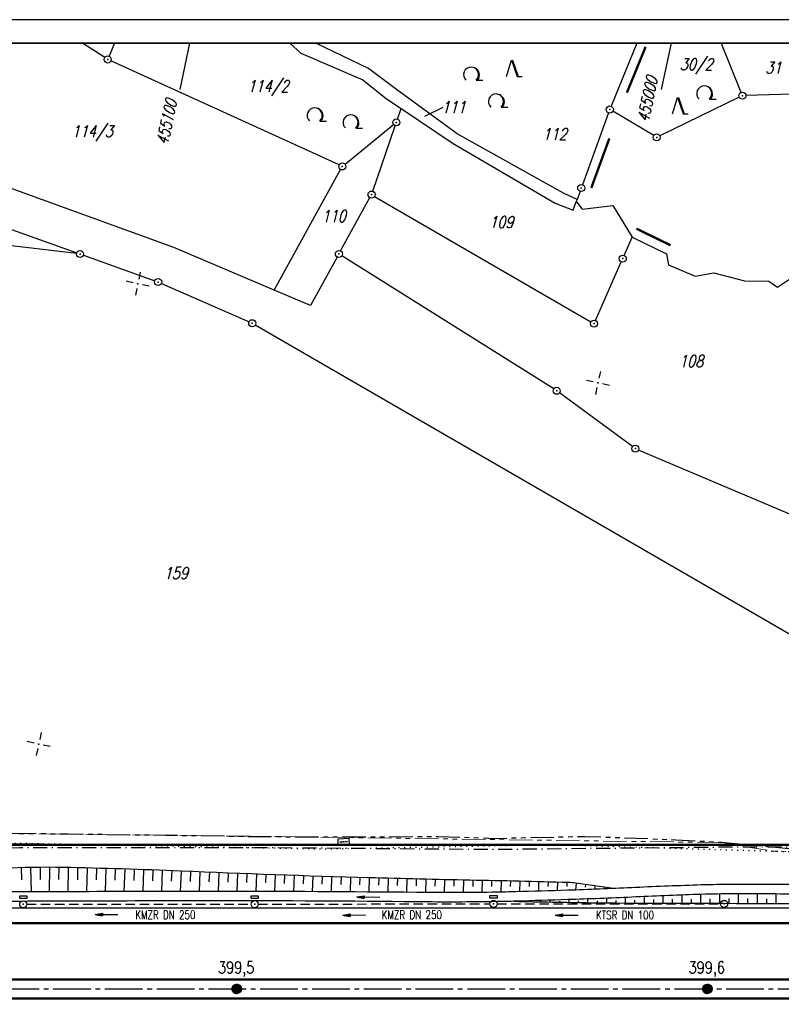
# Model space of a CAD drawing. Extents: x 0 to 1135, y 0 to 420.
# Tile 10 of 61: x 126 to 288, y 211 to 420. Entities that reach past the tile are written whole.
import ezdxf
from ezdxf.enums import TextEntityAlignment as Align

# ---------------------------------------------------------------- set-up
doc = ezdxf.new("R2010")
doc.units = 0
doc.header["$LTSCALE"] = 2
doc.header["$MEASUREMENT"] = 0
for name, pattern in [('ACHSE', [5.5, 4, -0.5, 0.5, -0.5]), ('AUSGEZOGEN', [0]), ('BAB-FM2', [2.6, 1.5, -0.5, 0.1, -0.5]), ('GEMARKBAB', [3.7, 2, -0.5, 0.1, -0.5, 0.1, -0.5]), ('GESTRICH-X2', [1.5, 1, -0.5]), ('PHANTOMX2', [5, 2.5, -0.5, 0.5, -0.5, 0.5, -0.5]), ('PUNKTX2_STR', [0.6, 0.1, -0.5])]:
    doc.linetypes.add(name, pattern=pattern)
doc.layers.get('0').update_dxf_attribs({"color": 8, "linetype": 'AUSGEZOGEN'})
for name, color, linetype in [('ACHSETOP', 250, 'ACHSE'), ('BAB_FM', 8, 'BAB-FM2'), ('BOESCHG', 8, 'AUSGEZOGEN'), ('FBRTOP', 8, 'AUSGEZOGEN'), ('FLSTNR', 8, 'AUSGEZOGEN'), ('GEMARKGRZ', 8, 'GEMARKBAB'), ('GRENZL', 8, 'AUSGEZOGEN'), ('GRENZL-BAB', 7, 'AUSGEZOGEN'), ('GRENZP', 8, 'AUSGEZOGEN'), ('HEKT_B', 250, 'CONTINUOUS'), ('KANAL', 200, 'GESTRICH-X2'), ('Lichtwellenleiter COLT', 8, 'PHANTOMX2'), ('Lichtwellenleiter GLH', 8, 'PHANTOMX2'), ('MULDE', 8, 'AUSGEZOGEN'), ('NETZ', 250, 'AUSGEZOGEN'), ('NUTZUNG', 8, 'PUNKTX2_STR'), ('PFEIL', 200, 'CONTINUOUS'), ('PFEILTOP', 8, 'AUSGEZOGEN'), ('RAHMEN', 250, 'AUSGEZOGEN'), ('SCHSYMBOL', 200, 'AUSGEZOGEN'), ('SIGNATUR', 8, 'AUSGEZOGEN'), ('TEXTO', 200, 'CONTINUOUS'), ('WALD', 8, 'AUSGEZOGEN')]:
    doc.layers.add(name, color=color, linetype=linetype)
doc.styles.add('ROMANS', font='romans.shx', dxfattribs={"width": 0.8})

# ---------------------------------------------------------------- blocks, each defined once
blk = doc.blocks.new('IKR')
at = {"color": 0}
for p, q in [((0, 1), (0, 2.5)), ((-2.5, 0), (-1, 0)), ((1, 0), (2.5, 0)), ((0, -2.5), (0, -1))]:
    blk.add_line(p, q, dxfattribs=at)
blk.add_circle((0, 0), 0.05, dxfattribs=at)
blk.add_point((0, 0), dxfattribs=at)
blk = doc.blocks.new('GST')
at = {"color": 0}
blk.add_circle((0, 0), 0.75, dxfattribs=at)
blk.add_point((0, 0), dxfattribs=at)
blk = doc.blocks.new('LW')
at = {"color": 0}
blk.add_line((1.18, 0), (2.58, 0), dxfattribs=at)
for centre, radius, start, end in [((0.07, 1.19), 1.6, 312.7202, 226.7249), ((0.17, 1.08), 1.68, 321.1992, 68.9844), ((0.08, 1.13), 1.67, 319.2916, 65.2101)]:
    blk.add_arc(centre, radius, start, end, dxfattribs=at)
blk = doc.blocks.new('NW')
at = {"color": 0}
for p, q in [((-1.09, 0), (-0.02, 3.47)), ((-0.02, 3.47), (1.19, -0.02)), ((0.08, 3.5), (1.29, 0)), ((0.19, 3.49), (1.41, -0.01)), ((1.18, -0.01), (2.23, 0.02))]:
    blk.add_line(p, q, dxfattribs=at)
blk = doc.blocks.new('KS')
for p, q in [((-1.14, 0), (1.14, 0)), ((-1.14, 0), (-0.64, -0.15)), ((0.63, 0.15), (1.14, 0))]:
    blk.add_line(p, q)
blk.add_lwpolyline([(-1.76, -0.89), (1.74, -0.88), (1.73, 0.91), (-1.76, 0.91)], close=True)
blk.add_point((0, 0))
blk.add_point((0, 0))
blk = doc.blocks.new('13')
blk.add_lwpolyline([(0.76, 1.22), (-0.75, 1.22), (-0.75, 1.8), (0.76, 1.8)], close=True)
at = {"rotation": 180}
blk.add_blockref('GST', (0, 0), dxfattribs=at)
blk = doc.blocks.new('10')
blk.add_blockref('GST', (0, 0))
blk = doc.blocks.new('*X18')
at = {"color": 0}
for p, q in [((212.23, 257.39), (213.24, 258.4)), ((212.24, 257.33), (213.31, 258.4)), ((212.24, 257.47), (213.17, 258.4)), ((212.24, 257.26), (213.37, 258.39)), ((212.24, 257.55), (213.09, 258.39)), ((212.25, 257.2), (213.43, 258.38)), ((212.26, 257.63), (213, 258.37)), ((212.27, 257.14), (213.49, 258.37)), ((212.28, 257.09), (213.55, 258.35)), ((212.29, 257.73), (212.9, 258.35)), ((212.3, 257.04), (213.6, 258.33)), ((212.32, 256.99), (213.65, 258.31)), ((212.34, 257.86), (212.78, 258.29)), ((212.35, 256.94), (213.69, 258.29)), ((212.37, 256.9), (213.74, 258.26)), ((212.4, 256.85), (213.78, 258.24)), ((212.43, 256.81), (213.83, 258.21)), ((212.46, 256.77), (213.86, 258.18)), ((212.49, 256.73), (213.9, 258.14)), ((212.53, 256.7), (213.94, 258.11)), ((212.56, 256.66), (213.97, 258.07)), ((212.6, 256.63), (214.01, 258.03)), ((212.64, 256.6), (214.04, 257.99)), ((212.68, 256.57), (214.07, 257.95)), ((212.73, 256.54), (214.09, 257.91)), ((212.77, 256.52), (214.12, 257.86)), ((212.82, 256.49), (214.14, 257.82)), ((212.87, 256.47), (214.16, 257.77)), ((212.92, 256.45), (214.18, 257.72)), ((212.97, 256.44), (214.2, 257.66)), ((213.03, 256.42), (214.21, 257.6)), ((213.09, 256.41), (214.22, 257.54)), ((213.16, 256.41), (214.23, 257.48)), ((213.22, 256.4), (214.23, 257.41)), ((213.3, 256.41), (214.23, 257.34)), ((213.38, 256.41), (214.22, 257.26)), ((213.46, 256.43), (214.2, 257.17)), ((213.56, 256.46), (214.18, 257.07)), ((213.69, 256.51), (214.12, 256.95))]:
    blk.add_line(p, q, dxfattribs=at)
blk = doc.blocks.new('SRMAST2')
at = {"color": 0}
blk.add_circle((0, 0), 0.999, dxfattribs=at)
blk.add_point((0, 0), dxfattribs=at)
blk.add_blockref('*X18', (-213.23, -257.4))
blk = doc.blocks.new('PFEIL2')
at = {"color": 0}
for p, q in [((0.88, 0), (-2.4, -0.01)), ((0.88, -0.27), (0.88, 0.28)), ((0.88, 0.28), (2.43, 0.01)), ((0.91, 0.27), (0.88, 0.26)), ((0.97, 0.26), (0.88, 0.25)), ((1.02, 0.25), (0.88, 0.23)), ((1.07, 0.24), (0.88, 0.21)), ((1.13, 0.23), (0.88, 0.19)), ((1.18, 0.22), (0.88, 0.17)), ((1.24, 0.21), (0.88, 0.15)), ((1.29, 0.21), (0.88, 0.14)), ((1.34, 0.2), (0.88, 0.12)), ((1.4, 0.19), (0.88, 0.1)), ((1.45, 0.18), (0.88, 0.08)), ((1.51, 0.17), (0.88, 0.06)), ((1.56, 0.16), (0.88, 0.04)), ((1.61, 0.15), (0.88, 0.02)), ((1.67, 0.14), (0.88, 0.01)), ((1.72, 0.13), (0.88, -0.01)), ((1.78, 0.12), (0.88, -0.03)), ((1.83, 0.11), (0.88, -0.05)), ((1.88, 0.1), (0.88, -0.07)), ((1.94, 0.09), (0.88, -0.09)), ((2.05, 0.08), (0.88, -0.12)), ((1.99, 0.08), (0.88, -0.11)), ((2.1, 0.07), (0.88, -0.14)), ((2.15, 0.06), (0.88, -0.16)), ((2.21, 0.05), (0.88, -0.18)), ((2.26, 0.04), (0.88, -0.2)), ((2.32, 0.03), (0.88, -0.22)), ((2.37, 0.02), (0.88, -0.23)), ((2.42, 0.01), (0.88, -0.25)), ((2.43, 0.01), (0.88, -0.27))]:
    blk.add_line(p, q, dxfattribs=at)

msp = doc.modelspace()

# ---------------------------------------------------------------- linework, layer by layer
at = {"layer": 'ACHSETOP'}
msp.add_lwpolyline([(25, 214.13), (47.23, 214.13), (122.23, 214.13), (322.23, 214.13), (472.23, 214.13), (647.23, 214.13), (872.23, 214.13), (950, 214.13)], dxfattribs=at)
at = {"layer": 'BAB_FM', "flags": 128}
msp.add_lwpolyline([(25, 242), (26.1, 242), (75.75, 242.88), (126.1, 244.2), (176.1, 244.2), (226.1, 243.8), (276, 244.3), (376.1, 244.4), (408.1, 245.7)], dxfattribs=at)
at = {"layer": 'BOESCHG'}
for p, q in [((126.43, 239.9), (126.5, 237.32)), ((128.43, 239.94), (128.52, 234.75)), ((130.43, 239.97), (130.44, 237.36)), ((132.43, 239.97), (132.41, 234.77)), ((134.43, 239.95), (134.39, 237.36)), ((136.43, 239.92), (136.32, 234.78)), ((138.43, 239.87), (138.37, 237.33)), ((140.43, 239.83), (140.3, 234.79)), ((142.42, 239.78), (142.36, 237.29)), ((144.42, 239.72), (144.29, 234.8)), ((146.42, 239.67), (146.35, 237.24)), ((148.42, 239.6), (148.27, 234.81)), ((150.42, 239.54), (150.34, 237.18)), ((152.42, 239.47), (152.26, 234.82)), ((154.42, 239.4), (154.33, 237.11)), ((156.42, 239.32), (156.24, 234.83)), ((158.42, 239.24), (158.33, 237.04)), ((160.41, 239.16), (160.23, 234.83)), ((162.41, 239.07), (162.32, 236.95)), ((164.41, 238.99), (164.24, 234.84)), ((166.41, 238.91), (166.33, 236.87)), ((168.41, 238.83), (168.25, 234.84)), ((170.41, 238.75), (170.33, 236.79)), ((172.4, 238.67), (172.26, 234.84)), ((174.4, 238.6), (174.33, 236.72)), ((176.4, 238.52), (176.26, 234.84)), ((178.4, 238.45), (178.33, 236.64)), ((180.4, 238.38), (180.27, 234.83)), ((182.4, 238.31), (182.34, 236.56)), ((184.4, 238.24), (184.28, 234.81)), ((186.39, 238.17), (186.34, 236.49)), ((188.39, 238.11), (188.29, 234.8)), ((190.39, 238.04), (190.34, 236.41)), ((192.39, 237.98), (192.29, 234.78)), ((194.39, 237.92), (194.34, 236.34)), ((196.39, 237.86), (196.3, 234.75)), ((198.39, 237.8), (198.34, 236.27)), ((200.39, 237.74), (200.3, 234.72)), ((202.39, 237.69), (202.35, 236.19)), ((204.39, 237.63), (204.31, 234.69)), ((206.39, 237.58), (206.35, 236.12)), ((208.39, 237.53), (208.31, 234.65)), ((210.38, 237.48), (210.35, 236.05)), ((212.38, 237.43), (212.32, 234.61)), ((214.38, 237.39), (214.35, 235.99)), ((216.38, 237.34), (216.32, 234.59)), ((218.38, 237.3), (218.35, 235.95)), ((220.38, 237.26), (220.33, 234.6)), ((222.38, 237.22), (222.36, 235.92)), ((224.38, 237.18), (224.33, 234.63)), ((226.38, 237.14), (226.35, 235.9)), ((228.38, 237.09), (228.33, 234.69)), ((230.38, 237.05), (230.35, 235.89)), ((232.38, 237), (232.33, 234.79)), ((234.38, 236.95), (234.35, 235.9)), ((236.38, 236.9), (236.33, 234.91)), ((238.38, 236.85), (238.35, 235.91)), ((240.38, 236.79), (240.33, 235.03)), ((242.38, 236.74), (242.35, 235.91)), ((244.37, 236.59), (244.18, 235.15)), ((246.35, 236.32), (246.28, 235.77)), ((248.33, 236.05), (248.23, 235.3)), ((250.31, 235.76), (250.28, 235.57)), ((274.85, 232.32), (274.85, 234.3)), ((278.85, 232.31), (278.85, 234.34)), ((282.85, 232.3), (282.85, 234.33)), ((286.85, 232.29), (286.85, 234.3)), ((232.85, 232.72), (232.85, 232.76)), ((234.85, 232.68), (234.85, 232.86)), ((236.85, 232.64), (236.85, 232.78)), ((238.85, 232.6), (238.86, 232.98)), ((240.85, 232.56), (240.85, 232.8)), ((242.85, 232.53), (242.86, 233.11)), ((244.85, 232.49), (244.85, 232.83)), ((246.85, 232.46), (246.86, 233.24)), ((248.85, 232.43), (248.85, 232.87)), ((250.85, 232.41), (250.86, 233.4)), ((252.85, 232.39), (252.85, 232.94)), ((254.85, 232.39), (254.85, 233.57)), ((256.85, 232.38), (256.85, 233.02)), ((258.85, 232.37), (258.85, 233.76)), ((260.85, 232.37), (260.85, 233.11)), ((262.85, 232.36), (262.85, 233.92)), ((264.85, 232.36), (264.85, 233.18)), ((266.85, 232.35), (266.85, 234.08)), ((268.85, 232.34), (268.85, 233.24)), ((270.85, 232.34), (270.85, 234.21)), ((272.85, 232.33), (272.85, 233.3)), ((276.85, 232.32), (276.85, 233.32)), ((280.85, 232.3), (280.85, 233.32)), ((284.85, 232.29), (284.85, 233.3))]:
    msp.add_line(p, q, dxfattribs=at)
for points in [[(77.84, 187.53, -0.001412), (78.98, 187.58, -0.003834), (79.4, 187.6, -0.000011), (82, 187.67, -0.00032), (82.09, 187.67, -0.000187), (88.1, 187.83, 0.000449), (94.11, 187.99, 0.000027), (94.27, 188, 0.000001), (102.18, 188.21, 0.000121), (109.37, 188.41, -0.000076), (120.76, 188.73, -0.024953), (143.11, 188.23, 0.01921), (172.13, 187.24, 0.011672), (187, 187.66, -0.018262), (196.51, 187.8, -0.010757), (206.17, 187.38, 0.012049), (214.79, 187.03, 0.001472), (222.97, 186.92, 0.003103), (226.85, 186.9, 0.004886), (237.85, 187.02, -0.004363), (250.16, 187.18, -0.002612), (270.41, 187.15, 0.002576), (290.94, 187.12, 0.00157)], [(346.78, 187.49, -0.000027), (393.68, 187.51, -0.002527)], [(252.29, 235.46, 0.004989), (244.26, 236.6, 0.025754), (242.7, 236.73, 0.002189), (221.78, 237.23, -0.002136), (200.35, 237.74, -0.003653), (160.41, 239.16, 0.005839), (135.42, 239.93, 0.033934), (109.51, 238.68, -0.024395), (73.52, 236.25, -0.007364), (59.86, 236.19, 0.006336), (43.98, 236.16, 0.016059), (41.97, 236.07, 0.004492), (34.84, 235.44)], [(231.09, 232.75, 0.001063), (247.47, 232.45, 0.003316), (252.73, 232.4, 0.000052), (298.31, 232.25, 0.001804), (299.62, 232.25), (351.19, 232.46), (372.85, 232.55, 0.009717)]]:
    msp.add_lwpolyline(points, format="xyb", dxfattribs=at)
at = {"layer": 'FBRTOP'}
msp.add_lwpolyline([(47.23, 231.38), (122.23, 231.38), (322.23, 231.38), (425.88, 231.38)], dxfattribs=at)
at = {"layer": 'FBRTOP', "const_width": 0.5}
msp.add_lwpolyline([(47.23, 228.13), (122.23, 228.13), (322.23, 228.13), (472.23, 228.13), (647.23, 228.13), (672.23, 228.13)], dxfattribs=at)
for points in [[(47.23, 216.13, 0), (106.16, 216.13, -0.000002), (122.23, 216.13), (322.23, 216.13, 0.000002), (397.23, 216.13, -0.000001), (434.52, 216.13, -0.000003)], [(47.23, 212.13, 0), (106.16, 212.13, -0.000002), (122.23, 212.13), (322.23, 212.13, 0.000002), (397.23, 212.13, -0.000001), (434.54, 212.13, -0.000003)]]:
    msp.add_lwpolyline(points, format="xyb", dxfattribs=at)
at = {"layer": 'FLSTNR'}
msp.add_line((216.03, 401.36), (212.11, 399.46), dxfattribs=at)
at = {"layer": 'GEMARKGRZ', "const_width": 0.5, "flags": 128}
for points in [[(259.11, 414.24), (255.13, 404.5)], [(251.4, 394.78), (247.56, 384.26)], [(257.14, 375.63), (264.4, 372.09)]]:
    msp.add_lwpolyline(points, dxfattribs=at)
at = {"layer": 'GRENZL'}
for p, q in [((144.19, 411.95), (139.47, 415)), ((146.25, 415), (145.11, 412.24)), ((183.48, 415), (185.86, 412.9)), ((200.2, 409.66), (189.05, 415)), ((257.26, 415), (251.79, 401.61)), ((279.4, 404.54), (275.16, 415.08)), ((185.86, 412.9), (198.99, 407.26)), ((193.97, 389.14), (145.5, 411.24)), ((206.21, 405.18), (200.2, 409.66)), ((198.99, 407.26), (204.05, 403.17)), ((219.07, 395.75), (206.21, 405.18)), ((300.32, 404.45), (280.43, 403.87)), ((204.05, 403.17), (207.15, 401.11)), ((279.01, 403.52), (262.15, 395.32)), ((206.39, 398.9), (207.15, 401.11)), ((207.15, 401.11), (218.23, 393.72)), ((251.25, 400.21), (245.68, 384.95)), ((260.83, 395.38), (252.15, 400.54)), ((195.24, 389.31), (205.56, 397.72)), ((201.12, 383.57), (205.9, 397.48)), ((241.63, 383.19), (219.07, 395.75)), ((218.23, 393.72), (239.89, 381)), ((158.89, 371.64), (116.57, 386.93)), ((180.2, 362.58), (194.29, 388.17)), ((244.55, 381.84), (241.63, 383.19)), ((245.17, 383.54), (244.55, 381.84)), ((194.29, 370.9), (200.51, 382.2)), ((201.52, 382.48), (247.5, 355.82)), ((239.89, 381), (243.72, 379.53)), ((243.72, 379.53), (244.38, 381.38)), ((244.55, 381.84), (244.38, 381.38)), ((244.38, 381.38), (245.61, 379.76)), ((245.61, 379.76), (252.17, 380.53)), ((252.17, 380.53), (256.27, 373.83)), ((138.19, 370.31), (86.94, 376.45)), ((118.63, 377.48), (138.23, 370.47)), ((254.55, 369.94), (256.27, 373.83)), ((256.27, 373.83), (263.52, 370.29)), ((180.2, 362.58), (158.89, 371.64)), ((263.52, 370.29), (263.99, 367.96)), ((139.64, 369.97), (154.83, 364.53)), ((193.57, 369.59), (187.9, 359.3)), ((239.57, 341.58), (194.57, 369.85)), ((248.46, 356.13), (253.94, 368.56)), ((263.99, 367.96), (269.63, 365.55)), ((269.63, 365.55), (273.63, 366.21)), ((273.63, 366.21), (280.14, 364.54)), ((156.22, 363.98), (174.84, 355.83)), ((280.14, 364.54), (285.3, 364.46)), ((285.3, 364.46), (287.1, 363.2)), ((287.1, 363.2), (290.94, 365.71)), ((187.9, 359.3), (180.2, 362.58)), ((176.17, 355.16), (302.51, 282.12)), ((256.32, 329.33), (240.81, 340.73)), ((291.24, 314.37), (257.62, 328.6))]:
    msp.add_line(p, q, dxfattribs=at)
at = {"layer": 'GRENZL-BAB', "const_width": 0.5, "flags": 128}
msp.add_lwpolyline([(302.42, 244.77), (94.08, 244.78)], dxfattribs=at)
at = {"layer": 'KANAL'}
for p, q in [((176.79, 232.16), (226.03, 232.2)), ((227.53, 232.19), (275.03, 232.19)), ((127.61, 232.11), (175.31, 232.13))]:
    msp.add_line(p, q, dxfattribs=at)
at = {"layer": 'Lichtwellenleiter COLT', "lineweight": 0, "flags": 128}
msp.add_lwpolyline([(384.91, 243.44), (334.77, 242.5), (286.1, 243.4), (275.15, 245.22), (177.11, 246.53), (105.69, 247.35), (87.33, 246.69), (50.05, 243.65), (41.47, 242.42), (25, 240.77)], dxfattribs=at)
at = {"layer": 'Lichtwellenleiter GLH', "flags": 128}
msp.add_lwpolyline([(25, 240.38), (29.94, 240.65), (50.46, 243.61), (69.55, 245.46), (87.24, 246.63), (105.68, 247.3), (118.79, 247.27), (136.44, 247.07), (157.11, 246.81), (177.12, 246.51), (194.19, 246.41), (215.02, 246.54), (226.94, 246.12), (246.2, 246.55), (265.53, 245.84), (275.15, 245.3), (300.09, 243.02), (329.5, 242.12), (345.34, 242.24), (394.01, 242.05), (413.1, 244.17), (429.5, 249.35), (435.49, 249.85), (444.99, 248.01), (466.14, 250.84), (478.37, 254.25), (488.5, 255.89), (501.33, 253.86), (520.61, 250.86), (538.32, 248.08), (563.32, 244.3), (587.71, 241.82), (590.63, 241.82)], dxfattribs=at)
at = {"layer": 'MULDE'}
for points in [[(372.86, 236.51, -0.01054), (358.46, 237.47, 0.017857), (349.95, 237.91, 0.005485), (341.16, 237.95, 0.004938), (331.41, 237.79, 0.009103), (315.35, 237.09, -0.009589), (300.1, 236.43, -0.008839), (283.5, 236.33, 0.010926), (270.07, 236.19, 0.003678), (256.12, 235.63, -0.00376), (242.48, 235.09, -0.001004), (231.48, 234.77, -0.0028), (227.53, 234.68, -0.006838), (210.47, 234.63, 0.002771), (168.37, 234.84, 0.001103), (116.59, 234.7, -0.001447), (77.13, 234.63, -0.002145), (52.7, 234.75, -0.007278), (45.51, 234.93, -0.00342), (42.11, 235.08, 0.001582), (34.76, 235.44, 0.005578), (27.21, 235.71, -0.003303), (25, 235.77, -0.052089)], [(372.8, 234.51, -0.010484), (358.37, 235.47, 0.017854), (349.89, 235.91, 0.005465), (341.15, 235.95, 0.004925), (331.46, 235.8, 0.009123), (315.41, 235.09, -0.009595), (300.16, 234.43, -0.008841), (283.55, 234.33, 0.010927), (270.12, 234.19, 0.003675), (256.18, 233.63, -0.003756), (242.55, 233.1, -0.001006), (231.51, 232.77, -0.002804), (227.55, 232.68, -0.006833), (210.48, 232.63, 0.00277), (168.37, 232.84, 0.001102), (116.6, 232.7, -0.001446), (77.12, 232.63, -0.002146), (52.66, 232.75, -0.007277), (45.45, 232.93, -0.003419), (42.05, 233.08, 0.001575), (34.68, 233.44, 0.005641), (26.99, 233.71, -0.003058), (25, 233.77, -0.052504)]]:
    msp.add_lwpolyline(points, format="xyb", dxfattribs=at)
at = {"layer": 'NETZ'}
for p, q in [((162.22, 414.98), (160.11, 405.2)), ((264.51, 414.98), (262.41, 405.2))]:
    msp.add_line(p, q, dxfattribs=at)
at = {"layer": 'NUTZUNG', "flags": 128}
msp.add_lwpolyline([(313.57, 242.53), (239.28, 244.74), (190.89, 243.81), (121.75, 245.11), (72.86, 243.87), (44.53, 240.27), (43.98, 236.16)], dxfattribs=at)
at = {"layer": 'RAHMEN'}
msp.add_line((1135, 420), (0, 420), dxfattribs=at)
at = {"layer": 'RAHMEN', "const_width": 0.35}
msp.add_lwpolyline([(25, 5), (1130, 5), (1130, 415), (25, 415), (25, 5)], dxfattribs=at)

# ---------------------------------------------------------------- block references
at = {"layer": 'GRENZP'}
for p in [(144.82, 411.55), (279.68, 403.85), (251.5, 400.92), (206.14, 398.19), (261.47, 395), (194.65, 388.83), (245.43, 384.24), (200.88, 382.86), (138.93, 370.22), (193.93, 370.25), (254.25, 369.25), (155.53, 364.28), (175.52, 355.53), (248.15, 355.44), (240.21, 341.18), (256.93, 328.89)]:
    msp.add_blockref('GST', p, dxfattribs=at)
at = {"layer": 'HEKT_B', "rotation": 77.84121836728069}
for p in [(172.23, 214.13), (272.23, 214.13)]:
    msp.add_blockref('SRMAST2', p, dxfattribs=at)
at = {"layer": 'NETZ', "rotation": 167.8412}
for p in [(151.21, 363.91), (248.97, 342.85), (130.15, 266.15)]:
    msp.add_blockref('IKR', p, dxfattribs=at)
at = {"layer": 'PFEIL'}
for p, rotation in [((144.6, 229.97), 180.0249655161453), ((197.22, 229.83), 180.0662655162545), ((242.35, 229.83), 179.9933655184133)]:
    msp.add_blockref('PFEIL2', p, dxfattribs=dict(at, rotation=rotation))
at = {"layer": 'PFEILTOP', "rotation": 179.4274608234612}
msp.add_blockref('PFEIL2', (200.2, 233.66), dxfattribs=at)
at = {"layer": 'SCHSYMBOL', "rotation": 1.836947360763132e-05}
for name, p in [('13', (126.86, 232.12)), ('13', (176.05, 232.14)), ('13', (226.79, 232.2)), ('10', (275.78, 232.2))]:
    msp.add_blockref(name, p, dxfattribs=at)
at = {"layer": 'SIGNATUR', "xscale": 0.7000000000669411, "yscale": 0.7000000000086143, "zscale": 0.7, "rotation": 2.46415711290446}
msp.add_blockref('KS', (194.94, 245.39), dxfattribs=at)
at = {"layer": 'WALD'}
for name, p in [('LW', (221.95, 407.15)), ('NW', (230.62, 407.94)), ('LW', (271.49, 403.15)), ('LW', (227.24, 401.43)), ('NW', (265.9, 400.01)), ('LW', (188.72, 398.47)), ('LW', (196.34, 396.99))]:
    msp.add_blockref(name, p, dxfattribs=at)

# ---------------------------------------------------------------- texts
at = {"layer": 'FLSTNR', "style": 'ROMANS', "oblique": 15, "width": 0.8}
for s, p in [('30/2', (266.35, 409.27)), ('31', (284.51, 408.55)), ('114/2', (174.51, 404.64)), ('111', (215.72, 400.17)), ('114/3', (137.17, 395.06)), ('112', (237.21, 394.45)), ('110', (190.27, 377.02)), ('109', (225.87, 375.76)), ('108', (266.21, 346.22)), ('159', (156.72, 301.19))]:
    msp.add_text(s, height=2.5, dxfattribs=at).set_placement(p)
at = {"layer": 'HEKT_B', "style": 'ROMANS', "width": 0.8}
for s, p in [('399,5', (168.25, 217.44)), ('399,6', (268.24, 217.44))]:
    msp.add_text(s, height=2.5, rotation=0, dxfattribs=at).set_placement(p)
at = {"layer": 'NETZ', "style": 'ROMANS', "oblique": 16.6, "width": 0.75}
for s, p in [('455000', (259.7, 398.09)), ('455100', (157.53, 393.23))]:
    msp.add_text(s, height=2.5, rotation=77.8412, dxfattribs=at).set_placement(p)
at = {"layer": 'TEXTO', "style": 'ROMANS', "width": 0.75}
for s, rotation, p in [('KMZR DN 250', 0.025, (157.06, 228.99)), ('KMZR DN 250', 0.0663, (209.43, 228.99)), ('KTSR DN 100', 359.9934, (254.74, 228.93))]:
    msp.add_text(s, height=1.8, rotation=rotation, dxfattribs=at).set_placement(p, align=Align.CENTER)

doc.saveas('drawing.dxf')
